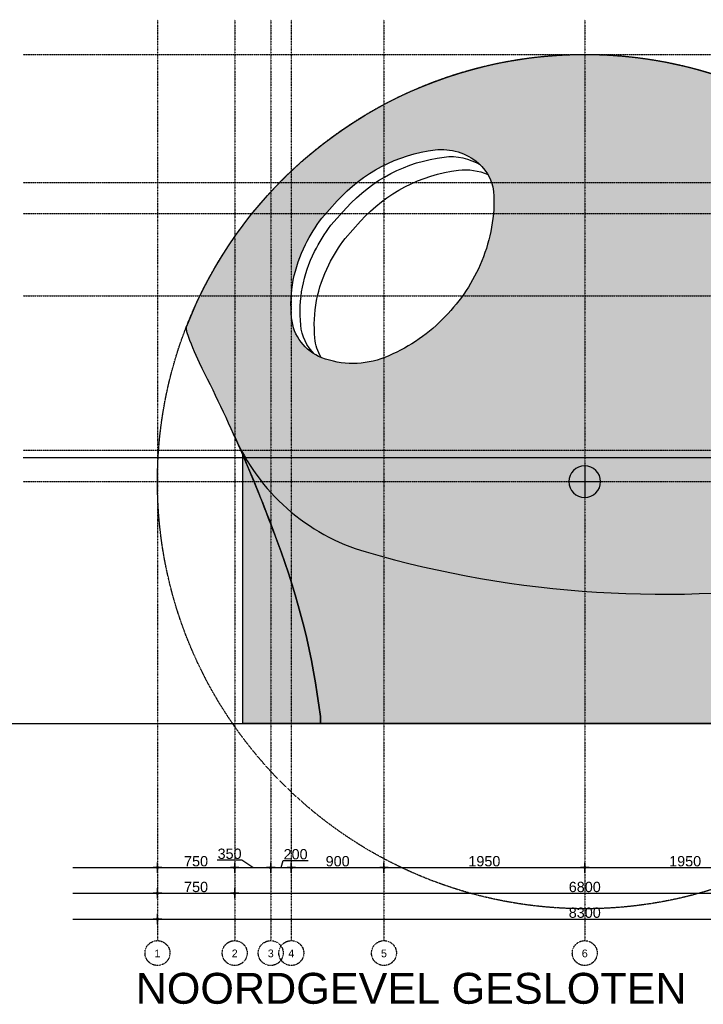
# Model space of a CAD drawing. Header units: metres. Extents: x 135527 to 1530300, y -118103 to -69281.
# Tile 77 of 88: x 227321 to 233960, y -85064 to -75498. Entities that reach past the tile are written whole.
import ezdxf
from ezdxf.enums import TextEntityAlignment as Align

# ---------------------------------------------------------------- set-up
doc = ezdxf.new("R2010")
doc.units = ezdxf.units.M
doc.header["$LTSCALE"] = 0.1
doc.header["$PDMODE"] = 35
for name, pattern in [('DASHDOT', [1, 0.5, -0.25, 0, -0.25]), ('DASHDOT2', [12.7, 6.35, -3.175, 0, -3.175]), ('HIDDEN', [0.375, 0.25, -0.125]), ('HIDDEN2', [4.762499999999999, 3.175, -1.5875])]:
    doc.linetypes.add(name, pattern=pattern)
doc.layers.get('DEFPOINTS').update_dxf_attribs({"color": 6})
for name, color, linetype in [('_01-STRAMIENEN', 8, 'DASHDOT2'), ('_02-SECTION', 2, 'Continuous'), ('_02-section-thick', 3, 'Continuous'), ('_02Constructie', 2, 'Continuous'), ('_03-PROJECTION', 1, 'Continuous'), ('_04-HIDDEN', 7, 'HIDDEN2'), ('_05text100', 8, 'Continuous'), ('_06-DIMENSIONS', 7, 'Continuous'), ('_07-SYMBOLS', 8, 'Continuous'), ('_11-BLOCKS', 7, 'Continuous')]:
    doc.layers.add(name, color=color, linetype=linetype)
doc.layers.add('_01Hulplijnen', color=6, linetype='Continuous', plot=False)
for name, color, linetype, true_color in [('_09_afdruiprand', 7, 'Continuous', 0xd49d1c), ('_09_hatch_kleur', 7, 'Continuous', 0x87ded1), ('_09_hatch_zand_licht', 7, 'Continuous', 0xf4e799)]:
    doc.layers.add(name, color=color, linetype=linetype, true_color=true_color)
doc.styles.add('NIO 1_100 groot', font='arial.ttf', dxfattribs={"height": 300})
doc.styles.add('NIOstandard', font='arial.ttf')
doc.dimstyles.new('NIO-50-KLEIN', dxfattribs={"dimtxt": 100, "dimasz": 10, "dimexe": 2, "dimexo": 5, "dimgap": 10, "dimtad": 1, "dimdec": 0, "dimzin": 0, "dimdsep": 46, "dimtxsty": 'NIOstandard', "dimblk1": 'MAATSTR', "dimblk2": 'MAATSTR', "dimsah": 1, "dimcen": 0, "dimdle": 1.5, "dimse1": 1, "dimse2": 1, "dimclrd": 7, "dimclre": 256, "dimclrt": 256, "dimazin": 0, "dimtfac": 1, "dimtdec": 0, "dimtofl": 0, "dimtmove": 1, "dimatfit": 2, "dimldrblk": 'MAATSTR', "dimfxl": 1, "dimtvp": 1, "dimtolj": 1, "dimtzin": 0, "dimarcsym": 0})

# ---------------------------------------------------------------- blocks, each defined once
blk = doc.blocks.new('as')
at = {"layer": '_01-STRAMIENEN', "ltscale": 0.4}
blk.add_circle((0, 1208.56689530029), 1208.566895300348, dxfattribs=at)
at = {"layer": '_01-STRAMIENEN', "ltscale": 0.4, "style": 'NIOstandard'}
blk.add_attdef('R01', text='', height=749.9999999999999, dxfattribs=at).set_placement((0, 800.6258822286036), align=Align.CENTER)
blk = doc.blocks.new('refpoint')
at = {"layer": '_01Hulplijnen'}
for p, q in [((1.746229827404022e-10, 307.3132274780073), (-1.746229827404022e-10, -307.3132274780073)), ((307.3132274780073, -1.455191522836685e-10), (-307.3132274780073, 1.455191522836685e-10))]:
    blk.add_line(p, q, dxfattribs=at)
blk.add_circle((0, 0), 307.3132274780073, dxfattribs=at)
blk = doc.blocks.new('MAATSTR')
at = {"linetype": 'Continuous'}
for p, q in [((-4.166666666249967, 0), (4.166666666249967, 0)), ((0, 4.999999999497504), (0, -4.999999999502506))]:
    blk.add_line(p, q, dxfattribs=at)
at = {"linetype": 'Continuous', "const_width": 1.5}
blk.add_lwpolyline([(-0.75, 0, 1), (0.75, 0, 1)], format="xyb", close=True, dxfattribs=at)
blk = doc.blocks.new('*D235')
at = {"layer": '_06-DIMENSIONS', "color": 7, "lineweight": -2, "transparency": 16777216}
blk.add_line((3286.885496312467, 2113.923058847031), (4072.169058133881, 1969.995520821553), dxfattribs=at)
at = {"layer": 'DEFPOINTS', "color": 0, "transparency": 16777216}
for p in [(9.91214781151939e-05, 2716.346624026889), (4082.005215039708, 1968.192740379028)]:
    blk.add_point(p, dxfattribs=at)
at = {"layer": '_06-DIMENSIONS', "color": 7, "lineweight": -2, "transparency": 16777216, "xscale": 10, "yscale": 10, "zscale": 10, "rotation": 349.6140444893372}
blk.add_blockref('MAATSTR', (4082.005215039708, 1968.192740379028), dxfattribs=at)
at = {"layer": '_06-DIMENSIONS', "transparency": 16777216, "insert": (3501.499892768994, 2136.662666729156), "char_height": 100, "attachment_point": 5, "rotation": 349.6140444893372, "style": 'NIOstandard'}
blk.add_mtext('\\A1;R4150', dxfattribs=at)
blk = doc.blocks.new('*D236')
at = {"layer": '_06-DIMENSIONS', "color": 7, "lineweight": -2, "transparency": 16777216}
blk.add_line((-4140.000000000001, -1283.653375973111), (-3409.999906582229, -1283.653375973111), dxfattribs=at)
at = {"layer": 'DEFPOINTS', "color": 0, "transparency": 16777216}
for p in [(-4150, 7203.805705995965), (-3399.999906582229, 7203.805695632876), (-3399.999906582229, -1283.653375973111)]:
    blk.add_point(p, dxfattribs=at)
at = {"layer": '_06-DIMENSIONS', "color": 7, "lineweight": -2, "transparency": 16777216, "xscale": 10, "yscale": 10, "zscale": 10, "rotation": 180}
blk.add_blockref('MAATSTR', (-4150.000000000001, -1283.653375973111), dxfattribs=at)
at = {"layer": '_06-DIMENSIONS', "color": 7, "lineweight": -2, "transparency": 16777216, "xscale": 10, "yscale": 10, "zscale": 10}
blk.add_blockref('MAATSTR', (-3399.999906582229, -1283.653375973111), dxfattribs=at)
at = {"layer": '_06-DIMENSIONS', "transparency": 16777216, "insert": (-3774.999953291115, -1222.596077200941), "char_height": 100, "attachment_point": 5, "style": 'NIOstandard'}
blk.add_mtext('\\A1;750', dxfattribs=at)
blk = doc.blocks.new('*D237')
at = {"layer": '_06-DIMENSIONS', "color": 7, "lineweight": -2, "transparency": 16777216}
blk.add_line((-3389.999906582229, -1283.653375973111), (3389.999974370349, -1283.653375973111), dxfattribs=at)
at = {"layer": 'DEFPOINTS', "color": 0, "transparency": 16777216}
for p in [(-3399.999906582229, 7203.805695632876), (3399.999974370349, -1283.653375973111), (3399.999974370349, -1321.423686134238)]:
    blk.add_point(p, dxfattribs=at)
at = {"layer": '_06-DIMENSIONS', "color": 7, "lineweight": -2, "transparency": 16777216, "xscale": 10, "yscale": 10, "zscale": 10, "rotation": 180}
blk.add_blockref('MAATSTR', (-3399.999906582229, -1283.653375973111), dxfattribs=at)
at = {"layer": '_06-DIMENSIONS', "color": 7, "lineweight": -2, "transparency": 16777216, "xscale": 10, "yscale": 10, "zscale": 10}
blk.add_blockref('MAATSTR', (3399.999974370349, -1283.653375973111), dxfattribs=at)
at = {"layer": '_06-DIMENSIONS', "transparency": 16777216, "insert": (3.389405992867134e-05, -1222.596077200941), "char_height": 100, "attachment_point": 5, "style": 'NIOstandard'}
blk.add_mtext('\\A1;6800', dxfattribs=at)
blk = doc.blocks.new('*D238')
at = {"layer": '_06-DIMENSIONS', "color": 7, "lineweight": -2, "transparency": 16777216}
blk.add_line((3409.999974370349, -1283.653375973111), (4140, -1283.653375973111), dxfattribs=at)
at = {"layer": 'DEFPOINTS', "color": 0, "transparency": 16777216}
for p in [(3399.999974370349, -1321.423686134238), (4150, -1283.653375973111), (4150, -1321.423686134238)]:
    blk.add_point(p, dxfattribs=at)
at = {"layer": '_06-DIMENSIONS', "color": 7, "lineweight": -2, "transparency": 16777216, "xscale": 10, "yscale": 10, "zscale": 10, "rotation": 180}
blk.add_blockref('MAATSTR', (3399.999974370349, -1283.653375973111), dxfattribs=at)
at = {"layer": '_06-DIMENSIONS', "color": 7, "lineweight": -2, "transparency": 16777216, "xscale": 10, "yscale": 10, "zscale": 10}
blk.add_blockref('MAATSTR', (4150, -1283.653375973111), dxfattribs=at)
at = {"layer": '_06-DIMENSIONS', "transparency": 16777216, "insert": (3774.999987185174, -1222.596077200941), "char_height": 100, "attachment_point": 5, "style": 'NIOstandard'}
blk.add_mtext('\\A1;750', dxfattribs=at)
blk = doc.blocks.new('*D239')
at = {"layer": '_06-DIMENSIONS', "color": 7, "lineweight": -2, "transparency": 16777216}
blk.add_line((-4140, -1033.653375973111), (-3410.000023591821, -1033.653375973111), dxfattribs=at)
at = {"layer": 'DEFPOINTS', "color": 0, "transparency": 16777216}
for p in [(-3400.000023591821, -1033.653375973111), (-3400.000023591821, -1539.896015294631), (-4150, -1743.344087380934)]:
    blk.add_point(p, dxfattribs=at)
at = {"layer": '_06-DIMENSIONS', "color": 7, "lineweight": -2, "transparency": 16777216, "xscale": 10, "yscale": 10, "zscale": 10, "rotation": 180}
blk.add_blockref('MAATSTR', (-4150, -1033.653375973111), dxfattribs=at)
at = {"layer": '_06-DIMENSIONS', "color": 7, "lineweight": -2, "transparency": 16777216, "xscale": 10, "yscale": 10, "zscale": 10}
blk.add_blockref('MAATSTR', (-3400.000023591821, -1033.653375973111), dxfattribs=at)
at = {"layer": '_06-DIMENSIONS', "transparency": 16777216, "insert": (-3775.000011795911, -972.5960772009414), "char_height": 100, "attachment_point": 5, "style": 'NIOstandard'}
blk.add_mtext('\\A1;750', dxfattribs=at)
blk = doc.blocks.new('*D240')
at = {"layer": '_06-DIMENSIONS', "color": 7, "lineweight": -2, "transparency": 16777216}
for p, q in [((-3329.312853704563, -960.9610050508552), (-3569.844913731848, -960.9610050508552)), ((-3390.000023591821, -1033.653375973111), (-3060.000114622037, -1033.653375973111)), ((-3225.000069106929, -1033.653375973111), (-3329.312853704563, -960.9610050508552))]:
    blk.add_line(p, q, dxfattribs=at)
at = {"layer": 'DEFPOINTS', "color": 0, "transparency": 16777216}
for p in [(-3050.000114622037, -1033.653375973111), (-3050.000114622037, -1283.653375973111), (-3400.000023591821, -1539.896015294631)]:
    blk.add_point(p, dxfattribs=at)
at = {"layer": '_06-DIMENSIONS', "color": 7, "lineweight": -2, "transparency": 16777216, "xscale": 10, "yscale": 10, "zscale": 10, "rotation": 180}
blk.add_blockref('MAATSTR', (-3400.000023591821, -1033.653375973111), dxfattribs=at)
at = {"layer": '_06-DIMENSIONS', "color": 7, "lineweight": -2, "transparency": 16777216, "xscale": 10, "yscale": 10, "zscale": 10}
blk.add_blockref('MAATSTR', (-3050.000114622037, -1033.653375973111), dxfattribs=at)
at = {"layer": '_06-DIMENSIONS', "transparency": 16777216, "insert": (-3449.578883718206, -899.8695998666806), "char_height": 100, "attachment_point": 5, "style": 'NIOstandard'}
blk.add_mtext('\\A1;350', dxfattribs=at)
blk = doc.blocks.new('*D241')
at = {"layer": '_06-DIMENSIONS', "color": 7, "lineweight": -2, "transparency": 16777216}
for p, q in [((-3040.000114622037, -1033.653375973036), (-2860.000114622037, -1033.653375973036)), ((-2950.000114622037, -1033.653375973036), (-2929.582924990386, -965.5960772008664)), ((-2929.582924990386, -965.5960772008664), (-2687.277331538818, -965.5960772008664))]:
    blk.add_line(p, q, dxfattribs=at)
at = {"layer": 'DEFPOINTS', "color": 0, "transparency": 16777216}
for p in [(-2850.000114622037, -1033.653375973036), (-3050.000114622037, -1283.653375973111), (-2850.000114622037, -1283.65337597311)]:
    blk.add_point(p, dxfattribs=at)
at = {"layer": '_06-DIMENSIONS', "color": 7, "lineweight": -2, "transparency": 16777216, "xscale": 10, "yscale": 10, "zscale": 10, "rotation": 180}
blk.add_blockref('MAATSTR', (-3050.000114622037, -1033.653375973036), dxfattribs=at)
at = {"layer": '_06-DIMENSIONS', "color": 7, "lineweight": -2, "transparency": 16777216, "xscale": 10, "yscale": 10, "zscale": 10}
blk.add_blockref('MAATSTR', (-2850.000114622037, -1033.653375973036), dxfattribs=at)
at = {"layer": '_06-DIMENSIONS', "transparency": 16777216, "insert": (-2808.430128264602, -904.5387784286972), "char_height": 100, "attachment_point": 5, "style": 'NIOstandard'}
blk.add_mtext('\\A1;200', dxfattribs=at)
blk = doc.blocks.new('*D242')
at = {"layer": '_06-DIMENSIONS', "color": 7, "lineweight": -2, "transparency": 16777216}
blk.add_line((-2840.000114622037, -1033.653375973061), (-1960, -1033.653375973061), dxfattribs=at)
at = {"layer": 'DEFPOINTS', "color": 0, "transparency": 16777216}
for p in [(-1950, -1033.653375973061), (-2850.000114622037, -1283.65337597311), (-1950, -1283.653375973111)]:
    blk.add_point(p, dxfattribs=at)
at = {"layer": '_06-DIMENSIONS', "color": 7, "lineweight": -2, "transparency": 16777216, "xscale": 10, "yscale": 10, "zscale": 10, "rotation": 180}
blk.add_blockref('MAATSTR', (-2850.000114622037, -1033.653375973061), dxfattribs=at)
at = {"layer": '_06-DIMENSIONS', "color": 7, "lineweight": -2, "transparency": 16777216, "xscale": 10, "yscale": 10, "zscale": 10}
blk.add_blockref('MAATSTR', (-1950, -1033.653375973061), dxfattribs=at)
at = {"layer": '_06-DIMENSIONS', "transparency": 16777216, "insert": (-2400.000057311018, -972.5960772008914), "char_height": 100, "attachment_point": 5, "style": 'NIOstandard'}
blk.add_mtext('\\A1;900', dxfattribs=at)
blk = doc.blocks.new('*D226')
at = {"layer": '_06-DIMENSIONS', "color": 7, "lineweight": -2, "transparency": 16777216}
blk.add_line((-1940, -1033.653375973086), (-9.99996610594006, -1033.653375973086), dxfattribs=at)
at = {"layer": 'DEFPOINTS', "color": 0, "transparency": 16777216}
for p in [(3.389405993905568e-05, -1033.653375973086), (-1950, -1283.653375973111), (3.389405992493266e-05, -1264.299855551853)]:
    blk.add_point(p, dxfattribs=at)
at = {"layer": '_06-DIMENSIONS', "color": 7, "lineweight": -2, "transparency": 16777216, "xscale": 10, "yscale": 10, "zscale": 10, "rotation": 180}
blk.add_blockref('MAATSTR', (-1950, -1033.653375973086), dxfattribs=at)
at = {"layer": '_06-DIMENSIONS', "color": 7, "lineweight": -2, "transparency": 16777216, "xscale": 10, "yscale": 10, "zscale": 10}
blk.add_blockref('MAATSTR', (3.389405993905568e-05, -1033.653375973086), dxfattribs=at)
at = {"layer": '_06-DIMENSIONS', "transparency": 16777216, "insert": (-974.9999830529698, -972.5960772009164), "char_height": 100, "attachment_point": 5, "style": 'NIOstandard'}
blk.add_mtext('\\A1;1950', dxfattribs=at)
blk = doc.blocks.new('*D227')
at = {"layer": '_06-DIMENSIONS', "color": 7, "lineweight": -2, "transparency": 16777216}
blk.add_line((10.00003389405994, -1033.653375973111), (1940, -1033.653375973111), dxfattribs=at)
at = {"layer": 'DEFPOINTS', "color": 0, "transparency": 16777216}
for p in [(1950, -1033.653375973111), (3.389405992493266e-05, -1264.299855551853), (1950, -1283.653375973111)]:
    blk.add_point(p, dxfattribs=at)
at = {"layer": '_06-DIMENSIONS', "color": 7, "lineweight": -2, "transparency": 16777216, "xscale": 10, "yscale": 10, "zscale": 10, "rotation": 180}
blk.add_blockref('MAATSTR', (3.389405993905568e-05, -1033.653375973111), dxfattribs=at)
at = {"layer": '_06-DIMENSIONS', "color": 7, "lineweight": -2, "transparency": 16777216, "xscale": 10, "yscale": 10, "zscale": 10}
blk.add_blockref('MAATSTR', (1950, -1033.653375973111), dxfattribs=at)
at = {"layer": '_06-DIMENSIONS', "transparency": 16777216, "insert": (975.0000169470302, -972.5960772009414), "char_height": 100, "attachment_point": 5, "style": 'NIOstandard'}
blk.add_mtext('\\A1;1950', dxfattribs=at)
blk = doc.blocks.new('*D228')
at = {"layer": '_06-DIMENSIONS', "color": 7, "lineweight": -2, "transparency": 16777216}
blk.add_line((1960, -1033.653375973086), (3040, -1033.653375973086), dxfattribs=at)
at = {"layer": 'DEFPOINTS', "color": 0, "transparency": 16777216}
for p in [(3050, -1033.653375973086), (1950, -1283.653375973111), (3050, -1283.653375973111)]:
    blk.add_point(p, dxfattribs=at)
at = {"layer": '_06-DIMENSIONS', "color": 7, "lineweight": -2, "transparency": 16777216, "xscale": 10, "yscale": 10, "zscale": 10, "rotation": 180}
blk.add_blockref('MAATSTR', (1950, -1033.653375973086), dxfattribs=at)
at = {"layer": '_06-DIMENSIONS', "color": 7, "lineweight": -2, "transparency": 16777216, "xscale": 10, "yscale": 10, "zscale": 10}
blk.add_blockref('MAATSTR', (3050, -1033.653375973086), dxfattribs=at)
at = {"layer": '_06-DIMENSIONS', "transparency": 16777216, "insert": (2500, -972.5960772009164), "char_height": 100, "attachment_point": 5, "style": 'NIOstandard'}
blk.add_mtext('\\A1;1100', dxfattribs=at)
blk = doc.blocks.new('*D229')
at = {"layer": '_06-DIMENSIONS', "color": 7, "lineweight": -2, "transparency": 16777216}
blk.add_line((3060, -1033.653375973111), (3389.999974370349, -1033.653375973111), dxfattribs=at)
at = {"layer": 'DEFPOINTS', "color": 0, "transparency": 16777216}
for p in [(3399.999974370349, -1033.653375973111), (3050, -1283.653375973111), (3399.999974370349, -1276.153375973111)]:
    blk.add_point(p, dxfattribs=at)
at = {"layer": '_06-DIMENSIONS', "color": 7, "lineweight": -2, "transparency": 16777216, "xscale": 10, "yscale": 10, "zscale": 10, "rotation": 180}
blk.add_blockref('MAATSTR', (3050, -1033.653375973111), dxfattribs=at)
at = {"layer": '_06-DIMENSIONS', "color": 7, "lineweight": -2, "transparency": 16777216, "xscale": 10, "yscale": 10, "zscale": 10}
blk.add_blockref('MAATSTR', (3399.999974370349, -1033.653375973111), dxfattribs=at)
at = {"layer": '_06-DIMENSIONS', "transparency": 16777216, "insert": (3224.999987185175, -972.5619707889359), "char_height": 100, "attachment_point": 5, "style": 'NIOstandard'}
blk.add_mtext('\\A1;350', dxfattribs=at)
blk = doc.blocks.new('*D230')
at = {"layer": '_06-DIMENSIONS', "color": 7, "lineweight": -2, "transparency": 16777216}
blk.add_line((3409.999974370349, -1033.653375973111), (4140, -1033.653375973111), dxfattribs=at)
at = {"layer": 'DEFPOINTS', "color": 0, "transparency": 16777216}
for p in [(4150, -1033.653375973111), (3399.999974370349, -1214.299855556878), (4150, -1214.299855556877)]:
    blk.add_point(p, dxfattribs=at)
at = {"layer": '_06-DIMENSIONS', "color": 7, "lineweight": -2, "transparency": 16777216, "xscale": 10, "yscale": 10, "zscale": 10, "rotation": 180}
blk.add_blockref('MAATSTR', (3399.999974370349, -1033.653375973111), dxfattribs=at)
at = {"layer": '_06-DIMENSIONS', "color": 7, "lineweight": -2, "transparency": 16777216, "xscale": 10, "yscale": 10, "zscale": 10}
blk.add_blockref('MAATSTR', (4150, -1033.653375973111), dxfattribs=at)
at = {"layer": '_06-DIMENSIONS', "transparency": 16777216, "insert": (3774.999987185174, -972.5960772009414), "char_height": 100, "attachment_point": 5, "style": 'NIOstandard'}
blk.add_mtext('\\A1;750', dxfattribs=at)
blk = doc.blocks.new('*D234')
at = {"layer": '_06-DIMENSIONS', "color": 7, "lineweight": -2, "transparency": 16777216}
blk.add_line((-4140, -1533.653375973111), (4140, -1533.653375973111), dxfattribs=at)
at = {"layer": 'DEFPOINTS', "color": 0, "transparency": 16777216}
for p in [(-4150, 366.3466240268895), (4150, 366.3466240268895), (4150, -1533.653375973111)]:
    blk.add_point(p, dxfattribs=at)
at = {"layer": '_06-DIMENSIONS', "color": 7, "lineweight": -2, "transparency": 16777216, "xscale": 10, "yscale": 10, "zscale": 10, "rotation": 180}
blk.add_blockref('MAATSTR', (-4150, -1533.653375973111), dxfattribs=at)
at = {"layer": '_06-DIMENSIONS', "color": 7, "lineweight": -2, "transparency": 16777216, "xscale": 10, "yscale": 10, "zscale": 10}
blk.add_blockref('MAATSTR', (4150, -1533.653375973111), dxfattribs=at)
at = {"layer": '_06-DIMENSIONS', "transparency": 16777216, "insert": (3.740769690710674e-15, -1472.561970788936), "char_height": 100, "attachment_point": 5, "style": 'NIOstandard'}
blk.add_mtext('\\A1;8300', dxfattribs=at)
blk = doc.blocks.new('Peil02')
at = {"layer": '_07-SYMBOLS', "ltscale": 0.4}
blk.add_hatch(color=256, dxfattribs=at).paths.add_polyline_path([(292.50619955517, -86.76138475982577), (118.0125827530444, -86.76138428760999), (205.2593913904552, 0)])
blk.add_line((0, 0), (1145.590839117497, 4.72191800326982e-07), dxfattribs=at)
at = {"layer": '_07-SYMBOLS', "ltscale": 0.4, "style": 'NIOstandard'}
for tag, p in [('$PEIL2', (318.699548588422, -153.9912498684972)), ('$PUNT', (318.6995503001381, -292.2147726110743))]:
    blk.add_attdef(tag, p, '', height=99.02480320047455, dxfattribs=at)
blk = doc.blocks.new('*U397')
at = {"layer": '_01-STRAMIENEN', "color": 253, "linetype": 'HIDDEN', "ltscale": 40}
for points in [[(-9973.606915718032, 6500), (1244.49792445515, 6500)], [(-9973.60691571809, 5255), (1244.497924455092, 5255)], [(-9973.60691571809, 4955), (1244.497924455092, 4955)], [(-9973.606915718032, 4155), (1244.49792445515, 4155)], [(-9973.60691571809, 2655), (1244.497924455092, 2655)], [(-9973.606915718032, 2350), (1244.49792445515, 2350)], [(-9973.606915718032, 0), (1244.49792445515, 0)]]:
    blk.add_lwpolyline(points, dxfattribs=at)
at = {"layer": '_01Hulplijnen', "ltscale": 40}
blk.add_lwpolyline([(-9973.606915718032, 2585), (1244.49792445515, 2585)], dxfattribs=at)
at = {"layer": '_06-DIMENSIONS', "ltscale": 0.4}
ref = blk.add_blockref('Peil02', (1244.49792445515, 6500), dxfattribs=dict(at, xscale=-1, rotation=179.999999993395))
ref.add_attrib('$PUNT', 'bk dak', (1563.197474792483, 6693.122421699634), dxfattribs={"layer": '_07-SYMBOLS', "ltscale": 0.4, "height": 99.02480318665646, "rotation": 359.9999999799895, "style": 'NIOstandard'})
ref.add_attrib('$PEIL2', '6500+P', (1563.197473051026, 6556.249851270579), dxfattribs={"layer": '_07-SYMBOLS', "ltscale": 0.4, "height": 99.02480318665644, "rotation": 359.9999999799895, "style": 'NIOstandard'})
ref = blk.add_blockref('Peil02', (1244.497924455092, 5255), dxfattribs=dict(at, xscale=-1, rotation=179.999999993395))
ref.add_attrib('$PUNT', 'vrije hoogte 2600mm', (1563.197474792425, 5448.122421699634), dxfattribs={"layer": '_07-SYMBOLS', "ltscale": 0.4, "height": 99.02480318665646, "rotation": 359.9999999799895, "style": 'NIOstandard'})
ref.add_attrib('$PEIL2', '5155+P', (1563.197473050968, 5311.249851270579), dxfattribs={"layer": '_07-SYMBOLS', "ltscale": 0.4, "height": 99.02480318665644, "rotation": 359.9999999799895, "style": 'NIOstandard'})
ref = blk.add_blockref('Peil02', (1244.497924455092, 4955), dxfattribs=dict(at, xscale=-1, rotation=179.999999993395))
ref.add_attrib('$PUNT', 'vrije hoogte 2300mm', (1563.197474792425, 5148.122421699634), dxfattribs={"layer": '_07-SYMBOLS', "ltscale": 0.4, "height": 99.02480318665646, "rotation": 359.9999999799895, "style": 'NIOstandard'})
ref.add_attrib('$PEIL2', '4955+P', (1563.197473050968, 5011.249851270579), dxfattribs={"layer": '_07-SYMBOLS', "ltscale": 0.4, "height": 99.02480318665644, "rotation": 359.9999999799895, "style": 'NIOstandard'})
ref = blk.add_blockref('Peil02', (1244.497924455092, 4155), dxfattribs=dict(at, xscale=-1, rotation=179.999999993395))
ref.add_attrib('$PUNT', 'vrije hoogte 1500mm', (1563.197474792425, 4348.122421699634), dxfattribs={"layer": '_07-SYMBOLS', "ltscale": 0.4, "height": 99.02480318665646, "rotation": 359.9999999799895, "style": 'NIOstandard'})
ref.add_attrib('$PEIL2', '4155+P', (1563.197473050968, 4211.249851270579), dxfattribs={"layer": '_07-SYMBOLS', "ltscale": 0.4, "height": 99.02480318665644, "rotation": 359.9999999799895, "style": 'NIOstandard'})
ref = blk.add_blockref('Peil02', (1244.497924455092, 2655), dxfattribs=dict(at, xscale=-1, rotation=179.999999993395))
ref.add_attrib('$PUNT', 'BK VLOER', (1563.197474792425, 2848.122421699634), dxfattribs={"layer": '_07-SYMBOLS', "ltscale": 0.4, "height": 99.02480318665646, "rotation": 359.9999999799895, "style": 'NIOstandard'})
ref.add_attrib('$PEIL2', '2655+P', (1563.197473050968, 2711.249851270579), dxfattribs={"layer": '_07-SYMBOLS', "ltscale": 0.4, "height": 99.02480318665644, "rotation": 359.9999999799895, "style": 'NIOstandard'})
ref = blk.add_blockref('Peil02', (1244.49792445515, 2350), dxfattribs=dict(at, xscale=-1, rotation=179.999999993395))
ref.add_attrib('$PUNT', 'OK PLAFOND', (1563.197474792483, 2543.122421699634), dxfattribs={"layer": '_07-SYMBOLS', "ltscale": 0.4, "height": 99.02480318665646, "rotation": 359.9999999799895, "style": 'NIOstandard'})
ref.add_attrib('$PEIL2', '2350+P', (1563.197473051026, 2406.249851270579), dxfattribs={"layer": '_07-SYMBOLS', "ltscale": 0.4, "height": 99.02480318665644, "rotation": 359.9999999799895, "style": 'NIOstandard'})
ref = blk.add_blockref('Peil02', (1244.49792445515, 0), dxfattribs=dict(at, xscale=-1, rotation=179.999999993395))
ref.add_attrib('$PUNT', 'BK FUNDERING / MAAIVELD', (1563.197474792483, 193.1224216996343), dxfattribs={"layer": '_07-SYMBOLS', "ltscale": 0.4, "height": 99.02480318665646, "rotation": 359.9999999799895, "style": 'NIOstandard'})
ref.add_attrib('$PEIL2', 'P=0 (NAP -4.15)', (1563.197473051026, 56.2498512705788), dxfattribs={"layer": '_07-SYMBOLS', "ltscale": 0.4, "height": 99.02480318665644, "rotation": 359.9999999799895, "style": 'NIOstandard'})
blk = doc.blocks.new('*U225')
at = {"layer": '_01-STRAMIENEN', "linetype": 'DASHDOT', "ltscale": 40}
for points in [[(-4150, 7203.805705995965), (-4150, -1743.344087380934)], [(-3399.999906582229, 7203.805705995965), (-3400.000030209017, -1743.344087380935)], [(-3050, 7203.805705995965), (-3050.000120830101, -1743.34408738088)], [(-2850, 7203.805705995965), (-2850.000120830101, -1743.34408738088)], [(-1950, 7203.805705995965), (-1950, -1743.344087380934)], [(0, 7203.805705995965), (0, -1743.344087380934)], [(1950, 7203.805705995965), (1950, -1743.344087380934)], [(3050, 7203.805705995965), (3050, -1743.344087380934)], [(3399.999974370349, 7203.805705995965), (3399.999974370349, -1743.344087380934)], [(4150, 7203.805705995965), (4150, -1743.344087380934)]]:
    blk.add_lwpolyline(points, dxfattribs=at)
at = {"layer": '_04-HIDDEN', "color": 252, "ltscale": 10}
blk.add_circle((9.912147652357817e-05, 2716.34662402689), 4150, dxfattribs=at)
at = {"layer": 'DEFPOINTS'}
for p, q in [((-4972.637230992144, 366.3466240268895), (4972.637230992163, 366.3466240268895)), ((-4972.637230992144, -1033.653375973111), (4972.637230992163, -1033.653375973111)), ((-4972.637230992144, -1283.653375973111), (4972.637230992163, -1283.653375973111)), ((-4972.637230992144, -1533.653375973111), (4972.637230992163, -1533.653375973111))]:
    blk.add_line(p, q, dxfattribs=at)
at = {"layer": '_04-HIDDEN', "color": 252, "ltscale": 10, "xscale": -0.5, "yscale": 0.5}
blk.add_blockref('refpoint', (9.912147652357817e-05, 2716.34662402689), dxfattribs=at)
at = {"layer": '_11-BLOCKS'}
ref = blk.add_blockref('as', (-4150, -1985.057466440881), dxfattribs=dict(at, xscale=0.1, yscale=0.1, zscale=0.1, rotation=5.805694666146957e-05))
ref.add_attrib('R01', '1', dxfattribs={"ltscale": 0.4, "height": 74.99999999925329, "rotation": 5.805660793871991e-05, "style": 'NIOstandard'}).set_placement((-4150.000081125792, -1904.994878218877), align=Align.CENTER)
ref = blk.add_blockref('as', (-3399.999907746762, -1985.057469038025), dxfattribs=dict(at, xscale=0.1, yscale=0.1, zscale=0.1, rotation=5.805694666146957e-05))
ref.add_attrib('R01', '2', dxfattribs={"ltscale": 0.4, "height": 74.99999999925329, "rotation": 5.805660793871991e-05, "style": 'NIOstandard'}).set_placement((-3399.999988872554, -1904.994880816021), align=Align.CENTER)
ref = blk.add_blockref('as', (-3050, -1985.057466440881), dxfattribs=dict(at, xscale=0.1, yscale=0.1, zscale=0.1, rotation=5.805694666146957e-05))
ref.add_attrib('R01', '3', dxfattribs={"ltscale": 0.4, "height": 74.99999999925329, "rotation": 5.805660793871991e-05, "style": 'NIOstandard'}).set_placement((-3050.000081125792, -1904.994878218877), align=Align.CENTER)
ref = blk.add_blockref('as', (-2850.000119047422, -1985.057466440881), dxfattribs=dict(at, xscale=0.1, yscale=0.1, zscale=0.1, rotation=5.805694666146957e-05))
ref.add_attrib('R01', '4', dxfattribs={"ltscale": 0.4, "height": 74.99999999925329, "rotation": 5.805660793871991e-05, "style": 'NIOstandard'}).set_placement((-2850.000200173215, -1904.994878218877), align=Align.CENTER)
ref = blk.add_blockref('as', (-1950, -1985.057466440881), dxfattribs=dict(at, xscale=0.1, yscale=0.1, zscale=0.1, rotation=5.805694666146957e-05))
ref.add_attrib('R01', '5', dxfattribs={"ltscale": 0.4, "height": 74.99999999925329, "rotation": 5.805660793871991e-05, "style": 'NIOstandard'}).set_placement((-1950.000081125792, -1904.994878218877), align=Align.CENTER)
ref = blk.add_blockref('as', (0, -1985.057466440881), dxfattribs=dict(at, xscale=0.1, yscale=0.1, zscale=0.1, rotation=5.805694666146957e-05))
ref.add_attrib('R01', '6', dxfattribs={"ltscale": 0.4, "height": 74.99999999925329, "rotation": 5.805660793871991e-05, "style": 'NIOstandard'}).set_placement((-8.112579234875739e-05, -1904.994878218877), align=Align.CENTER)
ref = blk.add_blockref('as', (1950, -1985.057466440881), dxfattribs=dict(at, xscale=0.1, yscale=0.1, zscale=0.1, rotation=5.805694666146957e-05))
ref.add_attrib('R01', '7', dxfattribs={"ltscale": 0.4, "height": 74.99999999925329, "rotation": 5.805660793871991e-05, "style": 'NIOstandard'}).set_placement((1949.999918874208, -1904.994878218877), align=Align.CENTER)
ref = blk.add_blockref('as', (3050, -1985.057466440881), dxfattribs=dict(at, xscale=0.1, yscale=0.1, zscale=0.1, rotation=5.805694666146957e-05))
ref.add_attrib('R01', '8', dxfattribs={"ltscale": 0.4, "height": 74.99999999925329, "rotation": 5.805660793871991e-05, "style": 'NIOstandard'}).set_placement((3049.999918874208, -1904.994878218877), align=Align.CENTER)
ref = blk.add_blockref('as', (3400.000096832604, -1985.057466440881), dxfattribs=dict(at, xscale=0.1, yscale=0.1, zscale=0.1, rotation=5.805694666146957e-05))
ref.add_attrib('R01', '9', dxfattribs={"ltscale": 0.4, "height": 74.99999999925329, "rotation": 5.805660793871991e-05, "style": 'NIOstandard'}).set_placement((3400.000015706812, -1904.994878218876), align=Align.CENTER)
ref = blk.add_blockref('as', (4150, -1985.057466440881), dxfattribs=dict(at, xscale=0.1, yscale=0.1, zscale=0.1, rotation=5.805694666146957e-05))
ref.add_attrib('R01', '10', dxfattribs={"ltscale": 0.4, "height": 74.99999999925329, "rotation": 5.805660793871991e-05, "style": 'NIOstandard'}).set_placement((4149.999918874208, -1904.994878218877), align=Align.CENTER)
at = {"layer": '_06-DIMENSIONS'}
for base, p1, p2, picture, middle in [((-3399.999906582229, -1283.653375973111), (-4150, 7203.805705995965), (-3399.999906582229, 7203.805695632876), '*D236', (-3774.999953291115, -1222.596077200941)), ((3399.999974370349, -1283.653375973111), (-3399.999906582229, 7203.805695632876), (3399.999974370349, -1321.423686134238), '*D237', (3.389405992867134e-05, -1222.596077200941)), ((4150, -1533.653375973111), (-4150, 366.3466240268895), (4150, 366.3466240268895), '*D234', (3.740769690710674e-15, -1472.561970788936)), ((-2850.000114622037, -1033.653375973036), (-3050.000114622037, -1283.653375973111), (-2850.000114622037, -1283.65337597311), '*D241', (-2919.582924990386, -904.5387784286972)), ((-3400.000023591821, -1033.653375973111), (-4150, -1743.344087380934), (-3400.000023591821, -1539.896015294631), '*D239', (-3775.000011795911, -972.5960772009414)), ((-1950, -1033.653375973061), (-2850.000114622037, -1283.65337597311), (-1950, -1283.653375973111), '*D242', (-2400.000057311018, -972.5960772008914)), ((3.389405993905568e-05, -1033.653375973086), (-1950, -1283.653375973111), (3.389405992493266e-05, -1264.299855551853), '*D226', (-974.9999830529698, -972.5960772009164)), ((1950, -1033.653375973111), (3.389405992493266e-05, -1264.299855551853), (1950, -1283.653375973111), '*D227', (975.0000169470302, -972.5960772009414)), ((3050, -1033.653375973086), (1950, -1283.653375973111), (3050, -1283.653375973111), '*D228', (2500, -972.5960772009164)), ((3399.999974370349, -1033.653375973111), (3050, -1283.653375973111), (3399.999974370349, -1276.153375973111), '*D229', (3224.999987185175, -972.5619707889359)), ((4150, -1033.653375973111), (3399.999974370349, -1214.299855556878), (4150, -1214.299855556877), '*D230', (3774.999987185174, -972.5960772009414))]:
    dim = blk.add_linear_dim(base=base, p1=p1, p2=p2, dimstyle='NIO-50-KLEIN', dxfattribs=at)
    dim.commit()
    dim.dimension.update_dxf_attribs({"geometry": picture, "text_midpoint": middle})
dim = blk.add_radius_dim(center=(9.91214781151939e-05, 2716.346624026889), mpoint=(4082.005215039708, 1968.192740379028), dimstyle='NIO-50-KLEIN', override={"dimfxlon": 1, "dimarcsym": 1}, dxfattribs=at)
dim.commit()
dim.dimension.update_dxf_attribs({"geometry": '*D235', "text_midpoint": (3490.492602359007, 2076.605749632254), "dimtype": 164})
dim = blk.add_linear_dim(base=(-3050.000114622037, -1033.653375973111), p1=(-3400.000023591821, -1539.896015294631), p2=(-3050.000114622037, -1283.653375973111), dimstyle='NIO-50-KLEIN', dxfattribs=at)
dim.commit()
dim.dimension.update_dxf_attribs({"geometry": '*D240', "text_midpoint": (-3339.312853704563, -960.9610050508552), "dimtype": 160})
dim = blk.add_linear_dim(base=(4150, -1283.653375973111), p1=(3399.999974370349, -1321.423686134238), p2=(4150, -1321.423686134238), dimstyle='NIO-50-KLEIN', override={"dimfxlon": 1, "dimarcsym": 1}, dxfattribs=at)
dim.commit()
dim.dimension.update_dxf_attribs({"geometry": '*D238', "text_midpoint": (3774.999987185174, -1222.596077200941)})

msp = doc.modelspace()

# ---------------------------------------------------------------- hatches: boundary and pattern name
at = {"layer": '_02Constructie'}
h = msp.add_hatch(dxfattribs=at)
h.set_pattern_fill('AR-SAND', color=253, scale=5)
h.set_pattern_definition([(37.50000000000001, (-36464.99124388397, 12000), (-8.000156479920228, 244.7066186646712), [0, -193.04, 0, -215.9, 0, -206.375]), (7.499999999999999, (-36464.99124388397, 12000), (224.7616415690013, 358.4125502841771), [0, -104.14, 0, -173.99, 0, -66.67500000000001]), (327.5, (-36621.20124388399, 12000), (395.496185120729, 0.718592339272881), [0, -63.5, 0, -228.6, 0, -298.45]), (317.5, (-36621.20124388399, 12000), (381.7782262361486, 111.4646616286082), [0, -31.75, 0, -149.86, 0, -171.45])])
edge = h.paths.add_edge_path(flags=16)
edge.add_line((230254.0307680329, -77425.86232654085), (230405.4842776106, -77257.60881445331))
edge.add_arc((231542.2653305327, -78280.88302698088), 1529.497066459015, 97.04806487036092, 138.0080187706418, ccw=False)
edge.add_arc((231421.0355092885, -77300.3463009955), 541.494566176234, 49.13873338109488, 97.04806487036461, ccw=False)
edge.add_arc((231488.5807561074, -77222.26333512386), 438.250632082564, 1.0983204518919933, 49.138733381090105, ccw=False)
edge.add_arc((230359.3796878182, -77243.91199009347), 1567.659201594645, -23.94441624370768, 1.0983204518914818, ccw=False)
edge.add_arc((230196.4865614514, -77171.57656694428), 1745.891028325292, 314.7339144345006, 336.0555837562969, ccw=False)
edge.add_arc((230240.32462262, -77215.82370481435), 1683.604715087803, 291.8372034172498, 314.73391443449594, ccw=False)
edge.add_arc((230556.0369815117, -78003.67689647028), 834.8485986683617, 248.79231118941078, 291.83720341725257, ccw=False)
edge.add_arc((230421.1673450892, -78351.2532259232), 462.0227363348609, 185.433523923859, 248.79231118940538, ccw=False)
edge.add_arc((231262.7084478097, -78271.20735526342), 1307.362176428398, 153.1931517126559, 185.4335239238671, ccw=False)
edge.add_arc((231657.0952488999, -78470.4856345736), 1749.236345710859, 143.3312182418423, 153.19315171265, ccw=False)
edge = h.paths.add_edge_path()
edge.add_arc((232808.5859526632, -79985.20569048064), 4149.999999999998, 48.62288047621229, 158.6519775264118, ccw=False)
edge.add_arc((240800.2898620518, -82437.9032451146), 7650.852001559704, 133.3144931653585, 137.2451826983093)
edge.add_arc((235578.0108168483, -77609.6638192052), 538.6024010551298, 137.2451826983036, 161.98759997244)
edge.add_arc((235693.630989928, -77647.25875704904), 660.1811976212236, 161.9875999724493, 221.7421470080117)
edge.add_arc((237831.1752781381, -75739.95383340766), 3524.95128539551, 221.7421470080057, 238.788134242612)
edge.add_line((236004.5309243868, -78754.69295467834), (236901.3010971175, -79298.0501430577))
edge.add_arc((232808.5859526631, -79985.20569048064), 4150.000000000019, -34.490185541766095, 9.5309091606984, ccw=False)
edge.add_line((236229.1122279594, -82335.20569048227), (236229.1122279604, -82335.20569048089))
edge.add_line((236229.1122279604, -82335.20569048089), (230241.1799267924, -82335.20569048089))
edge.add_line((230241.1799267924, -82335.20569048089), (230241.1799267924, -82266.74409056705))
edge.add_arc((222988.5615742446, -83152.13326629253), 7306.462000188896, 6.960146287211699, 20.74471250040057)
edge.add_arc((215171.3258360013, -85920.7903629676), 15598.59702304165, 20.08447840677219, 27.02722132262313)
edge.add_arc((231383.0577767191, -77726.42000942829), 2567.182250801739, 198.4391061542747, 205.5235593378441, ccw=False)
edge.add_arc((229184.6207004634, -78469.83047128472), 246.6721385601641, 187.8500248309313, 196.1422537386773, ccw=False)
edge.add_arc((228986.4610845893, -78493.72067212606), 47.22897351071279, 155.9494909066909, 191.9763834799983, ccw=False)
at = {"layer": '_09_hatch_kleur'}
h = msp.add_hatch(color=256, dxfattribs=at)
h.dxf.hatch_style = 1
edge = h.paths.add_edge_path()
edge.add_line((230241.1799267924, -82335.20569048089), (229486.6147700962, -82335.20569048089))
edge.add_line((229486.6147700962, -82335.20569048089), (229486.6147700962, -79724.92627305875))
edge.add_arc((215171.3258359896, -85920.79036297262), 15598.59702305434, 20.084478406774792, 23.403658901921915, ccw=False)
edge.add_arc((222988.5615742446, -83152.13326629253), 7306.462000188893, 6.960146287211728, 20.744712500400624, ccw=False)
edge.add_line((230241.1799267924, -82266.74409056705), (230241.1799267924, -82335.20569048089))
at = {"layer": '_09_hatch_zand_licht'}
h = msp.add_hatch(color=41, dxfattribs=at)
h.dxf.hatch_style = 1
h.set_gradient(color1=(250, 237, 163), color2=(223, 195, 129), rotation=90.00000000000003, tint=1, name='INVCYLINDER')
edge = h.paths.add_edge_path(flags=16)
edge.add_line((230254.0307680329, -77425.86232654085), (230405.4842776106, -77257.60881445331))
edge.add_arc((231542.2653305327, -78280.88302698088), 1529.497066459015, 97.04806487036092, 138.0080187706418, ccw=False)
edge.add_arc((231421.0355092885, -77300.3463009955), 541.494566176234, 49.13873338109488, 97.04806487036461, ccw=False)
edge.add_arc((231488.5807561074, -77222.26333512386), 438.250632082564, 1.0983204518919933, 49.138733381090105, ccw=False)
edge.add_arc((230359.3796878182, -77243.91199009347), 1567.659201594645, -23.94441624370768, 1.0983204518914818, ccw=False)
edge.add_arc((230196.4865614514, -77171.57656694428), 1745.891028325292, 314.7339144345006, 336.0555837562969, ccw=False)
edge.add_arc((230240.32462262, -77215.82370481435), 1683.604715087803, 291.8372034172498, 314.73391443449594, ccw=False)
edge.add_arc((230556.0369815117, -78003.67689647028), 834.8485986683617, 248.79231118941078, 291.83720341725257, ccw=False)
edge.add_arc((230421.1673450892, -78351.2532259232), 462.0227363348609, 185.433523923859, 248.79231118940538, ccw=False)
edge.add_arc((231262.7084478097, -78271.20735526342), 1307.362176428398, 153.1931517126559, 185.4335239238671, ccw=False)
edge.add_arc((231657.0952488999, -78470.4856345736), 1749.236345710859, 143.3312182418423, 153.19315171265, ccw=False)
edge = h.paths.add_edge_path()
edge.add_arc((232808.5859526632, -79985.20569048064), 4149.999999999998, 48.62288047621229, 158.6519775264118, ccw=False)
edge.add_arc((240800.2898620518, -82437.9032451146), 7650.852001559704, 133.3144931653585, 137.2451826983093)
edge.add_arc((235578.0108168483, -77609.6638192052), 538.6024010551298, 137.2451826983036, 161.98759997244)
edge.add_arc((235693.630989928, -77647.25875704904), 660.1811976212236, 161.9875999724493, 221.7421470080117)
edge.add_arc((237831.1752781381, -75739.95383340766), 3524.95128539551, 221.7421470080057, 238.788134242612)
edge.add_line((236004.5309243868, -78754.69295467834), (236901.3010971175, -79298.0501430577))
edge.add_arc((232808.5859526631, -79985.20569048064), 4150.000000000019, -34.490185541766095, 9.5309091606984, ccw=False)
edge.add_line((236229.1122279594, -82335.20569048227), (236229.1122279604, -82335.20569048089))
edge.add_line((236229.1122279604, -82335.20569048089), (230241.1799267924, -82335.20569048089))
edge.add_line((230241.1799267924, -82335.20569048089), (230241.1799267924, -82266.74409056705))
edge.add_arc((222988.5615742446, -83152.13326629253), 7306.462000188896, 6.960146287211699, 20.74471250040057)
edge.add_arc((215171.3258360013, -85920.7903629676), 15598.59702304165, 20.08447840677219, 27.02722132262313)
edge.add_arc((231383.0577767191, -77726.42000942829), 2567.182250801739, 198.4391061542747, 205.5235593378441, ccw=False)
edge.add_arc((229184.6207004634, -78469.83047128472), 246.6721385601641, 187.8500248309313, 196.1422537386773, ccw=False)
edge.add_arc((228986.4610845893, -78493.72067212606), 47.22897351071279, 155.9494909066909, 191.9763834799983, ccw=False)

# ---------------------------------------------------------------- linework, layer by layer
msp.add_lwpolyline([(229486.6147700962, -82335.20569025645), (229486.6147700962, -79744.36598680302)])
at = {"layer": '_01Hulplijnen'}
for points in [[(228943.3322214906, -78474.47289026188, -0.5207284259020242), (235551.786846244, -76871.14903437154, 0.01715255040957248), (235182.5336906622, -77244.02685569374, 0.1083805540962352), (235065.8055262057, -77443.11566802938, 0.266801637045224), (235201.0376910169, -78086.79380179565, 0.07451460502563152), (236004.5309243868, -78754.69295467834), (236901.3010971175, -79298.0501430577, -0.1944758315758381), (236229.1122279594, -82335.20569048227), (236229.1122279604, -82335.20569048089), (230241.1799267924, -82335.20569048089), (230241.1799267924, -82266.74409056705, 0.06021915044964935), (229821.3303081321, -80564.14980625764, 0.03030270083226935), (229066.4114959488, -78832.5731265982, -0.0309216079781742), (228947.6737632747, -78538.4110290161, -0.03619747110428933), (228940.2601339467, -78503.52108531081, -0.1585047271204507), (228943.3322214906, -78474.47289026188)], [(230241.1799267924, -82335.20569048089), (229486.6147700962, -82335.20569048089), (229486.6147700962, -79724.92627305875, -0.01448366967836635), (229821.3303081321, -80564.14980625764, -0.06021915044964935), (230241.1799267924, -82266.74409056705), (230241.1799267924, -82335.20569048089)]]:
    msp.add_lwpolyline(points, format="xyb", dxfattribs=at)
msp.add_lwpolyline([(230254.0307680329, -77425.86232654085), (230405.4842776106, -77257.60881445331, -0.1806490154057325), (231354.5930767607, -76762.94350200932, -0.2121431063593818), (231775.2973305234, -76890.81617119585, -0.2127408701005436), (231926.7508703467, -77213.86288821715, -0.109706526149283), (231792.1255284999, -77880.14679608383, -0.09330267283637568), (231425.2714054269, -78411.82786809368, -0.1002394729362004), (230866.5761520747, -78778.62051135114, -0.1900588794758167), (230254.0307680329, -78781.9855946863, -0.2837199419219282), (229961.2206011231, -78395.00252997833, -0.1416105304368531), (230095.8459732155, -77681.60763872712, -0.04305738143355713)], format="xyb", close=True, dxfattribs=at)
for points in [[(229486.6147700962, -82335.20569025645), (229486.6147700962, -79744.36598680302)], [(230241.1799267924, -82335.20569048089), (229486.6147700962, -82335.20569048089), (229486.6147700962, -79744.36598680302)]]:
    msp.add_lwpolyline(points, dxfattribs=at)
at = {"layer": '_02-SECTION'}
msp.add_lwpolyline([(228943.3322214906, -78474.47289026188, -0.5207284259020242), (235551.7868462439, -76871.14903437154, 0.01715255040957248), (235182.5336906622, -77244.02685569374, 0.1083805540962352), (235065.8055262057, -77443.11566802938, 0.266801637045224), (235201.0376910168, -78086.79380179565, 0.07451460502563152), (236004.5309243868, -78754.69295467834), (236901.3010971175, -79298.0501430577, -0.1944758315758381), (236229.1122279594, -82335.20569048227), (236229.1122279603, -82335.20569048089), (230241.1799267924, -82335.20569048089), (230241.1799267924, -82266.74409056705, 0.06021915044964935), (229821.3303081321, -80564.14980625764, 0.03030270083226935), (229066.4114959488, -78832.5731265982, -0.0309216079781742), (228947.6737632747, -78538.4110290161, -0.03619747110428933), (228940.2601339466, -78503.52108531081, -0.1585047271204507), (228943.3322214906, -78474.47289026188)], format="xyb", dxfattribs=at)
msp.add_lwpolyline([(230254.0307680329, -77425.86232654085), (230405.4842776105, -77257.60881445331, -0.1806490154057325), (231354.5930767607, -76762.94350200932, -0.2121431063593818), (231775.2973305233, -76890.81617119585, -0.2127408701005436), (231926.7508703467, -77213.86288821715, -0.109706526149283), (231792.1255284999, -77880.14679608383, -0.09330267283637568), (231425.2714054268, -78411.82786809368, -0.1002394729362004), (230866.5761520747, -78778.62051135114, -0.1900588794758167), (230254.0307680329, -78781.9855946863, -0.2837199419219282), (229961.220601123, -78395.00252997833, -0.1416105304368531), (230095.8459732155, -77681.60763872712, -0.04305738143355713)], format="xyb", close=True, dxfattribs=at)
at = {"layer": '_02-section-thick'}
msp.add_lwpolyline([(225603.6454916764, -82335.20569059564), (240448.72238999, -82335.20569059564)], dxfattribs=at)
at = {"layer": '_03-PROJECTION'}
for points in [[(230183.964099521, -78747.73731032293, -0.1750517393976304), (230049.8602852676, -78463.93296373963, -0.1416105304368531), (230184.4856573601, -77750.53807248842, -0.04305738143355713), (230342.6704521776, -77494.79276030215), (230494.1239617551, -77326.5392482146, -0.1806490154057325), (231443.2327609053, -76831.87393577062, -0.1713126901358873), (231795.3116019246, -76909.24607562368, -0.1713126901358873)], [(230247.7281705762, -78779.48664549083, -0.1077796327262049), (230187.7442451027, -78591.9466226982, -0.1416105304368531), (230322.3696171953, -77878.55173144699, -0.04305738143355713), (230480.5544120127, -77622.80641926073), (230632.0079215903, -77454.55290717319, -0.1806490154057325), (231581.1167207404, -76959.8875947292, -0.1363125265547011), (231867.8143277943, -77002.6147188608, -0.1363125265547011)]]:
    msp.add_lwpolyline(points, format="xyb", dxfattribs=at)
at = {"layer": '_09_afdruiprand'}
msp.add_lwpolyline([(229408.5859902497, -79547.67084522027), (229403.2659835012, -79535.24750479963, 0.2247150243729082), (230685.1867355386, -80668.93308714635, 0.1100141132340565), (235194.0760857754, -80952.808641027, 0.1353904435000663), (236162.8990135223, -80513.85099816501, -0.02136316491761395), (236781.3267736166, -80041.92178803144, -0.1484855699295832), (236958.5859527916, -79984.29865800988)], format="xyb", dxfattribs=at)

# ---------------------------------------------------------------- block references
at = {"layer": '_02Constructie'}
for name, p in [('*U397', (237328.5859527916, -82335.20569059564)), ('*U225', (232808.5859527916, -82701.5523146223))]:
    msp.add_blockref(name, p, dxfattribs=at)

# ---------------------------------------------------------------- texts
at = {"layer": '_05text100', "insert": (228446.8413834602, -84758.30183351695), "char_height": 300, "attachment_point": 1, "style": 'NIO 1_100 groot'}
msp.add_mtext_dynamic_manual_height_columns('NOORDGEVEL{\\fAcadEref|b0|i0|c0|p2; }GESLOTEN', width=7965.951779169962, gutter_width=1, heights=[0], dxfattribs=at)

doc.saveas('drawing.dxf')
